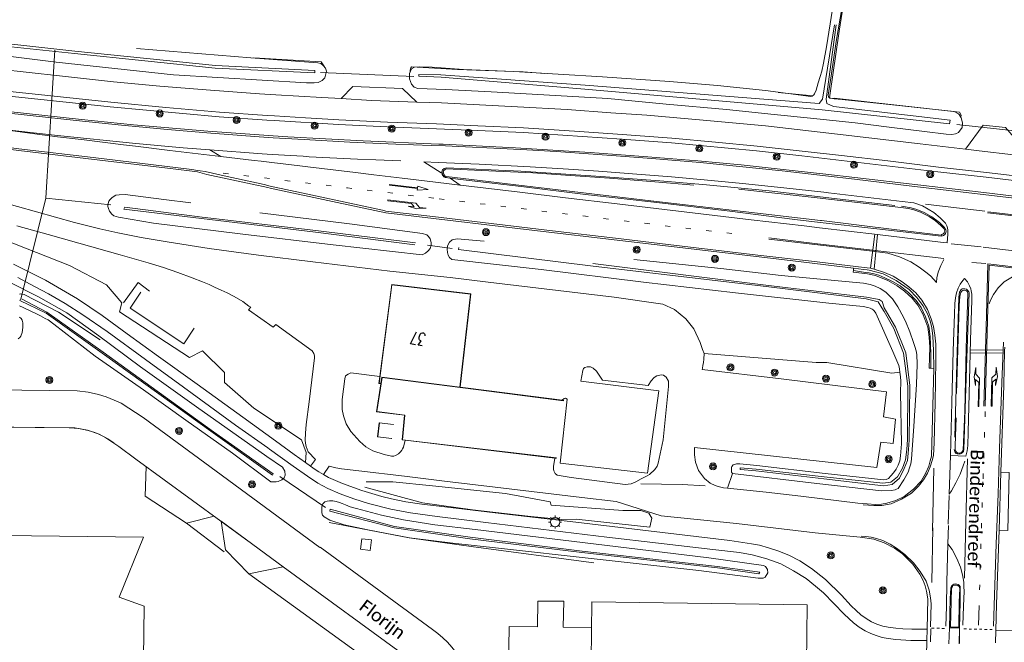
# Model space of a CAD drawing. Extents: x 177628 to 188968, y 384226 to 390673.
# Tile 56 of 256: x 181603 to 181793, y 386347 to 386467. Entities that reach past the tile are written whole.
import ezdxf

# ---------------------------------------------------------------- set-up
doc = ezdxf.new("R2010")
doc.units = 0
doc.linetypes.add('VW-1-3_STREEP', pattern=[4, 1, -3])
doc.linetypes.add('VW-5050_STREEP', pattern=[1, 0.5, -0.5])
for name, color, linetype, lineweight in [('1219', 253, 'Continuous', 13), ('1220', 253, 'Continuous', 13), ('1221', 253, 'Continuous', 13), ('2901', 253, 'Continuous', 13), ('4101', 253, 'Continuous', 13), ('4502', 253, 'Continuous', 13), ('B-AF-CULT-GD', 253, 'HEKWERK', 13), ('B-AF-RAST-GD', 253, 'HEKWERK', 13), ('B-BP-BOOM-GD', 253, 'Continuous', 13), ('B-GB-BOUW-GD', 14, 'Continuous', 13), ('B-MK-BLOKLG-GD', 253, 'VW-1-3_STREEP', 13), ('B-MK-DRIEH-GD', 253, 'VW-HAAIETAND50-L-B', 13), ('B-MK-KANAL-GD', 253, 'VW-5050_STREEP', 13), ('B-MK-PIJL-GD', 253, 'Continuous', 13), ('B-MK-STRP-GD', 253, 'Continuous', 13), ('B-MK-STSTRP-GD', 253, 'Continuous', 13), ('B-MK-VLAK-GD', 253, 'Continuous', 13), ('B-OG-GROND-GD', 253, 'Continuous', 13), ('B-TR-SLOO-GD', 253, 'Continuous', 13), ('B-TR-TALB-GD', 253, 'Continuous', 13), ('B-VH-BNDH-GD', 253, 'Continuous', 13), ('B-VH-FPAD-GD', 8, 'Continuous', 13), ('B-VH-GOOT-GD', 253, 'Continuous', 13), ('B-VH-HFDR-GD', 8, 'Continuous', 13), ('B-VH-OVRG-GD', 8, 'Continuous', 13), ('B-VH-PARW-GD', 8, 'Continuous', 13), ('B-VH-WEGN-GD', 8, 'Continuous', 13), ('B-WT-HDUIK-GD', 253, 'Continuous', 13), ('B01_T', 14, 'Continuous', 9), ('B02_T', 14, 'Continuous', 9), ('T04_F', 253, 'HAAG', 9), ('T09_F', 253, 'Continuous', 9), ('T09_T', 253, 'Continuous', 9), ('T22_F', 253, 'Continuous', 9), ('V00_F', 8, 'Continuous', 9), ('V00_T', 8, 'Continuous', 9), ('Z06', 7, 'Continuous', 9)]:
    doc.layers.add(name, color=color, linetype=linetype, lineweight=lineweight)
doc.styles.add('Legend', font='calibri.ttf')
doc.styles.add('ROMANS', font='ROMANS.shx', dxfattribs={"oblique": 45})
doc.linetypes.add('HAAG', pattern='A,4,-1,[5,TOPOCAD.SHX,S=0.35,R=0,X=-0.35,Y=-0.35],-1', length=6)
doc.linetypes.add('HEKWERK', pattern='A,7,-1.5,[1,ProvNB.shx,S=0.75,R=0,X=0,Y=0],-1.5', length=10)
doc.linetypes.add('VW-HAAIETAND50-L-B', pattern='A,0,-0.5,[138,NLCS.SHX,S=1,R=0,X=-0.625,Y=0],-0.5', length=1)

# ---------------------------------------------------------------- blocks, each defined once
blk = doc.blocks.new('2901_2901', base_point=(177628.113717, 385871.174588))
at = {"layer": '2901'}
for radius in [0.675, 0.45, 0.225]:
    blk.add_circle((177628.113717, 385871.174588), radius, dxfattribs=at)
blk = doc.blocks.new('4101_4101', base_point=(177627.545238, 385871.174588))
at = {"layer": '4101'}
for points in [[(177626.636147, 385871.174588, 0), (177626.295238, 385871.174588, 0)], [(177626.902414, 385871.817412, 0), (177626.661354, 385872.058471, 0)], [(177627.545238, 385872.083678, 0), (177627.545238, 385872.424588, 0)], [(177628.188062, 385871.817412, 0), (177628.429121, 385872.058471, 0)], [(177628.454329, 385871.174588, 0), (177628.795238, 385871.174588, 0)], [(177626.902414, 385870.531763, 0), (177626.661354, 385870.290704, 0)], [(177627.545238, 385870.265497, 0), (177627.545238, 385869.924588, 0)], [(177628.188062, 385870.531763, 0), (177628.429121, 385870.290704, 0)]]:
    blk.add_polyline3d(points, dxfattribs=at)
blk.add_circle((177627.545238, 385871.174588), 0.909091, dxfattribs=at)
blk = doc.blocks.new('1220_1220', base_point=(177627.545238, 385871.174588))
at = {"layer": '1220'}
blk.add_polyline3d([(177627.545238, 385871.174588, 0), (177627.545238, 385871.249588, 0), (177632.995238, 385871.249588, 0), (177633.745238, 385870.499588, 0), (177635.045238, 385870.499588, 0), (177633.245238, 385870.199588, 0), (177631.545238, 385870.499588, 0), (177632.745238, 385870.499588, 0), (177632.145238, 385871.099588, 0), (177627.545238, 385871.099588, 0)], close=True, dxfattribs=at)
blk = doc.blocks.new('1219_1219', base_point=(177627.545238, 385871.174588))
at = {"layer": '1219'}
blk.add_polyline3d([(177627.545238, 385871.174588, 0), (177627.545238, 385871.249588, 0), (177632.995238, 385871.249588, 0), (177632.995238, 385871.549588, 0), (177635.045238, 385871.174588, 0), (177632.995238, 385870.799588, 0), (177632.995238, 385871.099588, 0), (177627.545238, 385871.099588, 0)], close=True, dxfattribs=at)
blk = doc.blocks.new('1221_1221', base_point=(177627.545238, 385871.174588))
at = {"layer": '1221'}
blk.add_polyline3d([(177627.545238, 385871.174588, 0), (177627.545238, 385871.099588, 0), (177632.995238, 385871.099588, 0), (177633.745238, 385871.849588, 0), (177635.045238, 385871.849588, 0), (177633.245238, 385872.149588, 0), (177631.545238, 385871.849588, 0), (177632.745238, 385871.849588, 0), (177632.145238, 385871.249588, 0), (177627.545238, 385871.249588, 0)], close=True, dxfattribs=at)

msp = doc.modelspace()

# ---------------------------------------------------------------- linework, layer by layer
at = {"layer": 'B-AF-CULT-GD', "flags": 128}
for points in [[(181657.758, 386381.812), (181657.848, 386383.788), (181656.965, 386386.215), (181647.752, 386392.345), (181642.096, 386397.31), (181642.077, 386399.213), (181637.831, 386403.43), (181635.29, 386402.133), (181621.782, 386410.988), (181622.265, 386412.693), (181619.251, 386416.17), (181612.101, 386419.939), (181599.367, 386424.941), (181595.221, 386427.01), (181592.413, 386427.088), (181592.136, 386425.043), (181595.905, 386422.696)], [(181772.615, 386399.265), (181771.024, 386399.13), (181758.493, 386401.161), (181756.415, 386401.195), (181734.765, 386402.935)], [(181739.293, 386376.854), (181740.255, 386379.712)], [(181669.181, 386377.087), (181680.37, 386374.034), (181690.021, 386372.711), (181701.309, 386371.382), (181707.951, 386370.773), (181710.02, 386370.858), (181724.292, 386369.311), (181724.689, 386371.059), (181724.077, 386372.052), (181722.552, 386372.559), (181719.045, 386372.566), (181705.25, 386373.61), (181705.05, 386374.232), (181696.365, 386375.854), (181682.277, 386377.29), (181674.605, 386378.107), (181669.487, 386378.079)]]:
    msp.add_lwpolyline(points, dxfattribs=at)
at = {"layer": 'B-AF-RAST-GD', "flags": 128}
for points in [[(181810.502, 386434.464), (181805.982, 386435.002), (181789.283, 386436.999), (181779.968, 386438.038), (181753.639, 386441.147), (181744.918, 386442.11), (181728.464, 386443.633), (181718.877, 386444.338), (181699.844, 386445.637), (181690.985, 386446.023), (181673.535, 386446.747), (181664.132, 386447.196), (181651.703, 386447.932), (181650.277, 386448.016), (181641.051, 386448.674), (181620.005, 386450.583), (181601.121, 386452.576), (181579.772, 386455.103), (181563.113, 386457.083), (181516.063, 386462.615), (181500.282, 386464.512), (181469.989, 386468.054)], [(181627.58, 386414.95), (181625.377, 386416.623), (181622.541, 386412.691)], [(181625.94, 386414.754), (181623.858, 386411.693), (181634.245, 386404.801), (181636.205, 386407.771)]]:
    msp.add_lwpolyline(points, dxfattribs=at)
at = {"layer": 'B-GB-BOUW-GD', "flags": 128}
for points in [[(181672.284, 386397.027), (181671.897, 386397.073), (181672.08, 386398.478), (181674.397, 386416.252), (181689.67, 386414.411)], [(181672.292, 386397.077), (181671.953, 386397.117), (181674.44, 386416.196), (181689.614, 386414.367)], [(181689.614, 386414.367), (181687.583, 386396.389)], [(181689.67, 386414.411), (181687.633, 386396.383)], [(181707.655, 386393.809), (181707.34, 386393.85), (181693.207, 386395.666), (181687.633, 386396.383), (181687.583, 386396.389), (181672.489, 386398.33), (181672.292, 386397.077), (181672.284, 386397.027), (181671.438, 386391.658), (181676.89, 386390.955), (181676.416, 386386.189), (181677.026, 386386.117), (181705.945, 386382.691), (181706.264, 386382.654)], [(181707.599, 386393.766), (181693.2, 386395.617), (181672.531, 386398.274), (181671.496, 386391.7), (181676.944, 386390.999), (181676.471, 386386.233), (181706.22, 386382.709)], [(181674.412, 386386.447), (181671.671, 386386.771), (181671.995, 386389.512), (181674.736, 386389.187)], [(181674.385, 386386.48), (181671.704, 386386.797), (181672.022, 386389.479), (181674.703, 386389.161)], [(181754.275, 386320.287), (181754.682, 386354.333), (181713.062, 386354.913), (181712.668, 386320.879)]]:
    msp.add_lwpolyline(points, dxfattribs=at)
at = {"layer": 'B-MK-BLOKLG-GD', "flags": 128}
for points in [[(181641.853, 386437.782), (181651.018, 386436.692), (181665.88, 386434.924), (181683.55, 386432.816)], [(181683.55, 386432.816), (181706.874, 386430.025), (181726.655, 386427.667), (181742.857, 386425.787)], [(181789.108, 386391.672), (181788.693, 386378.592)], [(181788.637, 386378.107), (181788.345, 386368.119), (181788.031, 386358.2)], [(181788.031, 386358.2), (181787.904, 386354.185)]]:
    msp.add_lwpolyline(points, dxfattribs=at)
at = {"layer": 'B-MK-DRIEH-GD', "flags": 128}
for points in [[(181777.572, 386431.781), (181789.056, 386430.418)], [(181788.306, 386423.531), (181782.519, 386424.135)], [(181786.51, 386420.518), (181789.211, 386420.315)], [(181734.984, 386377.349), (181730.545, 386377.552), (181722.521, 386377.705)], [(181781.939, 386369.939), (181782.116, 386375.425)], [(181778.998, 386369.19), (181778.758, 386358.622)], [(181778.622, 386349.674), (181778.532, 386347.177)], [(181784.147, 386348.315), (181784.133, 386346.925)]]:
    msp.add_lwpolyline(points, dxfattribs=at)
at = {"layer": 'B-MK-KANAL-GD', "flags": 128}
for points in [[(181781.245, 386349.756), (181778.744, 386349.825)], [(181790.477, 386349.541), (181784.983, 386349.657)]]:
    msp.add_lwpolyline(points, dxfattribs=at)
at = {"layer": 'B-MK-STRP-GD', "flags": 128}
for points in [[(181534.04, 386450.699), (181548.772, 386448.95), (181558.113, 386447.829), (181561.889, 386447.376), (181576.693, 386445.6), (181590.34, 386443.953), (181597.826, 386443.047), (181602.359, 386442.499), (181616.705, 386440.77), (181633.114, 386438.769), (181635.791, 386438.451), (181636.856, 386438.309), (181637.368, 386438.243), (181638.371, 386438.061), (181642.018, 386437.252), (181649.738, 386435.544), (181650.932, 386435.282), (181657.85, 386433.769), (181667.181, 386431.751), (181672.628, 386430.586), (181673.284, 386430.448), (181673.766, 386430.381), (181682.34, 386429.357)], [(181682.012, 386443.132), (181675.21, 386443.39), (181666.278, 386443.784), (181657.476, 386444.248), (181651.501, 386444.613), (181648.791, 386444.778), (181639.442, 386445.475), (181631.077, 386446.194), (181622.212, 386447.028), (181613.389, 386447.928), (181605.088, 386448.83), (181598.603, 386449.566)], [(181806.716, 386431.503), (181786.545, 386433.875), (181774.946, 386435.269), (181763.859, 386436.576), (181758.26, 386437.234), (181749.841, 386438.223), (181733.993, 386439.828), (181725.421, 386440.545), (181719.525, 386440.96), (181713.358, 386441.423), (181706.205, 386441.94), (181700.547, 386442.263), (181694.13, 386442.615), (181688.676, 386442.853), (181684.801, 386443.019), (181682.012, 386443.132)], [(181680.601, 386439.95), (181683.35, 386439.835), (181691.314, 386439.502), (181701.19, 386438.981), (181708.543, 386438.54), (181714.342, 386438.145), (181721.777, 386437.591), (181728.452, 386437.047), (181734.805, 386436.478), (181742.206, 386435.783), (181750.208, 386434.924), (181757.884, 386434.066), (181758.823, 386433.961), (181767.572, 386432.936), (181773.022, 386432.287), (181775.3, 386432.015), (181776.979, 386431.445), (181779.141, 386430.138), (181780.391, 386429.148), (181781.435, 386428.107), (181781.717, 386427.612), (181781.831, 386427.214), (181781.898, 386426.774), (181781.892, 386425.981), (181781.724, 386424.31), (181780.471, 386424.456), (181768.297, 386425.88), (181757.098, 386427.207), (181754.105, 386427.562), (181743.864, 386428.749), (181731.45, 386430.225), (181717.967, 386431.833), (181708.007, 386433.011), (181699.145, 386434.096), (181687.701, 386435.42)], [(181765.523, 386373.676), (181767.548, 386373.487), (181769.128, 386373.528), (181770.901, 386373.87), (181772.942, 386374.734), (181774.834, 386375.913), (181776.213, 386377.254), (181777.164, 386378.454), (181777.957, 386379.763), (181778.495, 386380.99), (181778.883, 386382.198), (181779.08, 386383.204), (181779.221, 386385.642), (181779.403, 386393.487), (181779.554, 386401.469), (181779.539, 386404.683), (181779.372, 386406.434), (181779.104, 386408.095), (181778.669, 386409.612), (181777.936, 386411.388), (181776.822, 386413.195), (181775.665, 386414.606), (181774.353, 386415.791), (181773.081, 386416.774), (181771.287, 386417.827), (181769.617, 386418.552), (181767.635, 386419.204), (181766.962, 386419.369), (181766.32, 386419.451), (181765.689, 386419.532), (181755.522, 386420.737), (181745.154, 386421.919), (181727.843, 386423.994), (181717.62, 386425.2), (181705.504, 386426.618), (181692.004, 386428.218), (181682.34, 386429.357)], [(181811.551, 386427.545), (181802.966, 386428.542), (181789.517, 386430.102)], [(181811.544, 386427.737), (181802.99, 386428.745), (181789.614, 386430.322)], [(181770.284, 386422.314), (181766.712, 386422.729), (181747.267, 386424.992)], [(181747.275, 386425.236), (181756.706, 386424.129), (181766.74, 386422.951), (181781.127, 386421.263)], [(181788.691, 386423.488), (181802.218, 386421.878)], [(181788.853, 386392.709), (181789.284, 386407.944), (181789.634, 386420.233), (181797.898, 386419.282)], [(181782.37, 386383.166), (181782.656, 386393.517), (181782.915, 386403.41), (181783.155, 386410.514), (181783.241, 386412.549), (181783.355, 386413.644), (181783.523, 386414.624), (181783.846, 386415.52), (181784.292, 386416.325), (181784.78, 386417.004), (181785.127, 386417.414), (181785.66, 386416.734), (181786.06, 386416.003), (181786.307, 386415.376), (181786.412, 386415.028), (181786.488, 386414.381), (181786.497, 386413.173), (181786.286, 386405.537), (181785.995, 386395.081), (181785.811, 386387.677), (181785.745, 386385.118), (181785.673, 386384.62), (181785.592, 386384.1), (181785.367, 386383.055)], [(181789.64, 386411.659), (181789.089, 386392.691)], [(181792.622, 386405.091), (181792.324, 386397.322), (181791.892, 386384.525), (181791.601, 386375.764), (181791.25, 386366.128), (181790.704, 386350.217)], [(181785.078, 386359.45), (181785.356, 386370.411), (181785.665, 386382.509)], [(181779.16, 386380.713), (181778.941, 386368.639)], [(181782.014, 386369.643), (181781.89, 386366.114)], [(181778.537, 386355.669), (181778.268, 386357.167), (181777.678, 386358.908), (181776.556, 386360.728), (181775.241, 386362.445), (181773.598, 386364.028), (181771.988, 386365.285), (181770.763, 386366.054), (181769.295, 386366.733), (181768.114, 386367.115), (181767.045, 386367.389), (181766.054, 386367.522), (181765.153, 386367.621)], [(181781.7, 386358.708), (181781.604, 386354.007)], [(181784.915, 386354.037), (181785.004, 386356.945), (181784.977, 386357.82), (181784.945, 386358.668)], [(181778.537, 386355.669), (181778.635, 386354.515), (181778.549, 386350.054)], [(181781.604, 386354.007), (181781.495, 386350.207)], [(181784.794, 386350.391), (181784.915, 386354.037)], [(181787.904, 386354.185), (181787.789, 386350.408)]]:
    msp.add_lwpolyline(points, dxfattribs=at)
at = {"layer": 'B-MK-STSTRP-GD', "flags": 128}
for points in [[(181766.962, 386419.369), (181767.74, 386425.945)], [(181768.297, 386425.88), (181767.635, 386419.204)], [(181792.54, 386402.968), (181786.216, 386403.008)], [(181786.234, 386403.637), (181792.562, 386403.537)]]:
    msp.add_lwpolyline(points, dxfattribs=at)
at = {"layer": 'B-MK-VLAK-GD', "flags": 128}
for points in [[(181641.409, 386441.003), (181631.496, 386442.168), (181624.908, 386442.972), (181622.589, 386443.255), (181614.995, 386444.183), (181609.807, 386444.816), (181607.846, 386445.055), (181598.22, 386446.359), (181609.838, 386445.074), (181624.974, 386443.509), (181634.088, 386442.696), (181639.273, 386442.258)], [(181680.601, 386439.95), (181683.987, 386437.852), (181684.134, 386437.76), (181684.162, 386437.516), (181684.309, 386437.305), (181684.477, 386437.07), (181684.715, 386436.951), (181684.963, 386436.898), (181685.673, 386436.8), (181687.657, 386435.443), (181682.896, 386436.008), (181676.439, 386436.773), (181670.977, 386437.447), (181667.404, 386437.887), (181658.199, 386438.972), (181656.631, 386439.157), (181651.208, 386439.812), (181649.163, 386440.06), (181647.794, 386440.225), (181641.409, 386441.003), (181639.273, 386442.258), (181649.338, 386441.507), (181651.304, 386441.387), (181657.293, 386441.023), (181658.432, 386440.953), (181667.759, 386440.472), (181671.333, 386440.333), (181676.157, 386440.146)], [(181770.284, 386422.314), (181772.513, 386421.57), (181774.7, 386420.638), (181776.337, 386419.584), (181777.88, 386418.458), (181778.571, 386417.828), (181779.716, 386416.615), (181779.765, 386417.532), (181780.041, 386418.654), (181780.516, 386419.89), (181781.091, 386421.079)], [(181789.64, 386411.659), (181789.885, 386420.003), (181798.114, 386418.984), (181796.445, 386418.593), (181794.363, 386417.724), (181792.773, 386416.76), (181791.576, 386415.612), (181790.724, 386414.34), (181790.138, 386413.246), (181789.861, 386412.513)], [(181785.367, 386383.055), (181782.37, 386383.166), (181782.144, 386375.729), (181782.578, 386376.366), (181783.437, 386377.889), (181784.286, 386379.595), (181784.857, 386381.21), (181785.136, 386382.119)], [(181781.7, 386358.708), (181781.89, 386366.114), (181782.71, 386365.042), (181783.643, 386363.279), (181784.314, 386361.581), (181784.686, 386360.099), (181784.945, 386358.668)]]:
    msp.add_lwpolyline(points, dxfattribs=at)
at = {"layer": 'B-TR-SLOO-GD', "flags": 128}
for points in [[(181765.148, 386502.914), (181762.04, 386484.036), (181760.059, 386472.385), (181758.412, 386462.208), (181757.868, 386459.057), (181757.517, 386457.461), (181757.225, 386456.482), (181756.828, 386455.204), (181756.423, 386453.814), (181756.115, 386453.112), (181755.963, 386452.89), (181755.657, 386452.639), (181755.394, 386452.569), (181746.66, 386453.754), (181737.391, 386454.732), (181728.064, 386455.486), (181715.113, 386456.383), (181697.986, 386457.414), (181688.29, 386457.832)], [(181688.29, 386457.832), (181682.215, 386458.259), (181679.71, 386458.299), (181678.806, 386458.239), (181678.231, 386457.933), (181677.845, 386457.027), (181677.816, 386456.01), (181678.218, 386454.951), (181678.751, 386454.413), (181679.429, 386454.126), (181684.767, 386453.973), (181693.622, 386453.501), (181703.787, 386452.893), (181716.199, 386452.174), (181727.435, 386451.13), (181739.106, 386450.088), (181748.311, 386449.114), (181755.336, 386448.426), (181763.983, 386447.498), (181770.509, 386446.683), (181777.343, 386445.807), (181781.529, 386445.278), (181782.683, 386445.245), (181783.345, 386445.37), (181783.918, 386445.656), (181784.617, 386446.579), (181784.693, 386447.505), (181784.463, 386448.494), (181784.098, 386449.1), (181783.958, 386449.208), (181783.132, 386449.671), (181771.179, 386450.979), (181761.458, 386451.979), (181759.936, 386452.134), (181759.236, 386452.295), (181759.079, 386452.34), (181758.962, 386452.391), (181758.809, 386452.554), (181758.774, 386452.84), (181759.354, 386456.611), (181760.294, 386463.241), (181761.814, 386472.327)], [(181553.314, 386467.446), (181553.796, 386466.603), (181555.004, 386466.062), (181555.619, 386465.865), (181579.503, 386462.957), (181609.562, 386459.219), (181632.26, 386456.745), (181657.965, 386455.24), (181659.393, 386455.204), (181660.173, 386455.323), (181660.986, 386455.65), (181661.46, 386456.226), (181661.813, 386457.495), (181661.601, 386458.089), (181661.183, 386458.611), (181660.705, 386458.937), (181660.139, 386459.093), (181647.173, 386460.093), (181625.064, 386461.84)], [(181555.125, 386467.88), (181555.288, 386468.499), (181561.997, 386467.755), (181591.082, 386463.783), (181613.142, 386461.332), (181640.341, 386458.564), (181659.555, 386457.635), (181659.575, 386457.181)], [(181555.125, 386467.88), (181561.809, 386467.268), (181590.983, 386463.21), (181613.082, 386460.877), (181640.282, 386458.05), (181659.575, 386457.181)], [(181679.642, 386456.516), (181679.662, 386456.832), (181683.9, 386456.754), (181711.776, 386454.748), (181757.025, 386451.236), (181757.665, 386452.075), (181759.987, 386466.464)], [(181760.283, 386466.465), (181758.343, 386452.046), (181758.509, 386451.246), (181759.81, 386450.645), (181782.36, 386448.043)], [(181679.642, 386456.516), (181683.974, 386456.319), (181711.709, 386454.014), (181757.609, 386450.011), (181782.193, 386447.309), (181782.36, 386448.043)], [(181648.935, 386430.091), (181666.258, 386427.991), (181680.324, 386426.095), (181681.172, 386425.861), (181681.485, 386425.554), (181681.817, 386425.054), (181682.001, 386424.389), (181682.045, 386423.823), (181681.839, 386423.221), (181681.467, 386422.734), (181680.925, 386422.303), (181680.269, 386422.006), (181663.106, 386423.9), (181645.598, 386425.992), (181628.353, 386428.075), (181621.601, 386429.248), (181620.67, 386429.518), (181620.335, 386429.829), (181619.864, 386430.447), (181619.661, 386430.919), (181619.562, 386431.338), (181619.558, 386431.658), (181619.751, 386432.334), (181619.978, 386432.699), (181620.328, 386433.029), (181620.743, 386433.344), (181621.087, 386433.49), (181621.716, 386433.601), (181622.879, 386433.658), (181630.378, 386432.7), (181635.578, 386432.035)], [(181678.989, 386424.283), (181659.718, 386426.712), (181637.756, 386429.249), (181622.807, 386431.185), (181622.655, 386430.787), (181637.632, 386428.98), (181659.695, 386426.342), (181678.863, 386423.905)], [(181692.275, 386424.62), (181687.065, 386425.086), (181686.1, 386424.882), (181685.564, 386424.42), (181685.203, 386423.71), (181685.14, 386423.066), (181685.19, 386422.444), (181685.339, 386421.936), (181685.545, 386421.484), (181686.02, 386421.106), (181703.275, 386419.144), (181723.056, 386416.663), (181740.866, 386414.637), (181758.878, 386412.622), (181765.504, 386411.999), (181766.43, 386411.807), (181766.888, 386411.664), (181767.261, 386411.472), (181767.427, 386411.324), (181767.626, 386411.147), (181767.946, 386410.707), (181771.275, 386403.268), (181772.381, 386400.571), (181772.542, 386399.911), (181772.615, 386399.265), (181772.713, 386398.419), (181772.769, 386397.534), (181772.701, 386395.382), (181772.955, 386385.453), (181772.754, 386383.125), (181772.576, 386382.141), (181772.253, 386381.338), (181771.87, 386380.555), (181771.374, 386379.854), (181770.886, 386379.262), (181770.384, 386378.755), (181769.982, 386378.561), (181769.513, 386378.479), (181758.191, 386379.672), (181744.938, 386381.238), (181741.651, 386381.552), (181741.037, 386381.543), (181740.402, 386381.37), (181740.158, 386381.058), (181740.081, 386380.838), (181740.04, 386380.403), (181740.101, 386379.949), (181740.255, 386379.712), (181756.55, 386377.766), (181769.089, 386376.358), (181770.964, 386376.409), (181771.72, 386376.516), (181771.99, 386376.646), (181772.257, 386376.828), (181773.355, 386378.453), (181774.197, 386379.994), (181774.494, 386380.79), (181774.721, 386381.576), (181774.869, 386382.507), (181775.328, 386388.829), (181775.82, 386396.923), (181775.937, 386400.812), (181775.88, 386402.69), (181775.777, 386403.443), (181775.522, 386404.258), (181775.231, 386405.053), (181774.558, 386407.066), (181773.728, 386409.135), (181773, 386410.513), (181772.553, 386411.36), (181772.244, 386411.946), (181771.208, 386413.458), (181769.925, 386414.789), (181768.773, 386415.461), (181767.86, 386415.934), (181766.892, 386416.261), (181765.579, 386416.488), (181764.189, 386416.659), (181749.639, 386417.998), (181737.986, 386419.306), (181721.216, 386421.081)], [(181687.359, 386423.372), (181687.305, 386423.001), (181713.329, 386419.766), (181746.771, 386415.851), (181766.064, 386413.464), (181768.402, 386412.906), (181769.134, 386411.718), (181769.546, 386411.016), (181771.469, 386407.742), (181773.329, 386402.98), (181774.152, 386396.615), (181774.081, 386386.262), (181773.937, 386384.316), (181773.684, 386382.327), (181773.116, 386380.748), (181772.137, 386379.043), (181770.874, 386378), (181769.295, 386377.843), (181757.99, 386379.043), (181744.822, 386380.527), (181741.727, 386380.779), (181741.727, 386380.495), (181744.79, 386380.211), (181757.895, 386378.695), (181769.421, 386377.337), (181771.095, 386377.558), (181772.516, 386378.79), (181773.463, 386380.685), (181774.063, 386382.232), (181774.284, 386384.316), (181774.427, 386386.17), (181774.525, 386396.7), (181773.739, 386403.007), (181771.744, 386408.004), (181770.045, 386410.943), (181769.583, 386411.743), (181769.182, 386412.938), (181768.611, 386413.356), (181766.185, 386413.803), (181746.731, 386416.124), (181713.292, 386420.274)], [(181602.456, 386414.353), (181602.644, 386414.434), (181603.397, 386414.278), (181609.979, 386410.88), (181618.054, 386405.516)], [(181651.481, 386379.621), (181639.991, 386387.77), (181618.661, 386403.159), (181607.734, 386410.874), (181602.696, 386413.524), (181602.511, 386413.128)], [(181625.825, 386400.302), (181636.693, 386392.622), (181650.262, 386382.979), (181653.286, 386380.909), (181653.749, 386380.18), (181653.799, 386379.399), (181653.591, 386378.885), (181653.139, 386378.483), (181652.485, 386378.156), (181652.048, 386378.063), (181651.035, 386378.123), (181643.628, 386383.633), (181634.63, 386390.018), (181626.419, 386395.901), (181617.109, 386402.361), (181609.102, 386408.605), (181607.983, 386409.397), (181607.441, 386409.669), (181606.515, 386410.154), (181605.995, 386410.439), (181603.172, 386411.79), (181602.444, 386412.138)], [(181651.481, 386379.621), (181651.367, 386379.403), (181639.911, 386387.548), (181618.461, 386402.979), (181607.608, 386410.671), (181602.511, 386413.128)], [(181690.527, 386368.868), (181682.735, 386369.785), (181676.678, 386370.775), (181672.457, 386371.656), (181667.61, 386372.917), (181666.354, 386373.281), (181665.456, 386373.638), (181664.808, 386373.934), (181664.285, 386374.12), (181663.663, 386374.312), (181662.999, 386374.44), (181662.368, 386374.443), (181661.935, 386374.36), (181661.491, 386374.207), (181661.079, 386373.812), (181660.901, 386373.267), (181660.882, 386372.715), (181660.901, 386372.077), (181661.055, 386371.672), (181661.361, 386371.33), (181662.462, 386370.697), (181665.236, 386369.812), (181669.805, 386368.843), (181677.854, 386367.281), (181686.213, 386366.223), (181695.048, 386365.263)], [(181745.566, 386360.626), (181745.382, 386360.284), (181737.371, 386361.483), (181711.157, 386364.461), (181689.531, 386367.077), (181674.867, 386369.195), (181662.433, 386372.399), (181662.532, 386372.834)], [(181745.566, 386360.626), (181737.348, 386361.715), (181711.183, 386364.673), (181689.585, 386367.386), (181674.97, 386369.439), (181662.532, 386372.834)], [(181695.048, 386365.263), (181713.506, 386363.233), (181733.729, 386360.935), (181745.217, 386359.457), (181746.183, 386359.467), (181746.6, 386359.664), (181747.089, 386360.481), (181747.034, 386361.159), (181746.614, 386361.702), (181746.257, 386361.93), (181735.66, 386363.394), (181717.659, 386365.567), (181690.527, 386368.868)]]:
    msp.add_lwpolyline(points, dxfattribs=at)
at = {"layer": 'B-TR-TALB-GD', "flags": 128}
for points in [[(181625.825, 386400.302), (181617.817, 386406.319), (181611.609, 386410.746), (181606.143, 386413.867), (181600.28, 386416.848)], [(181602.498, 386409.916), (181602.82, 386409.643), (181602.975, 386409.379), (181603.088, 386408.861), (181603.14, 386407.921), (181602.981, 386406.945), (181602.716, 386406.258), (181602.519, 386405.992), (181602.204, 386405.722)]]:
    msp.add_lwpolyline(points, dxfattribs=at)
at = {"layer": 'B-VH-BNDH-GD', "flags": 128}
for points in [[(181741.479, 386434.663), (181757.218, 386432.935), (181757.743, 386432.875), (181772.777, 386431.15), (181774.284, 386430.923), (181775.279, 386430.692), (181776.59, 386430.255), (181778.262, 386429.362), (181779.519, 386428.519), (181780.536, 386427.665), (181781.111, 386427.097), (181781.237, 386426.824), (181781.295, 386426.572), (181781.247, 386426.394), (181781.17, 386426.238), (181780.959, 386426.045), (181780.738, 386425.881), (181780.568, 386425.8), (181771.512, 386426.857), (181757.49, 386428.585), (181757.276, 386428.61), (181742.328, 386430.341), (181724.479, 386432.439), (181697.891, 386435.586), (181684.984, 386437.106), (181684.756, 386437.185), (181684.534, 386437.423), (181684.413, 386437.777), (181684.376, 386438.062), (181684.505, 386438.254), (181684.736, 386438.471), (181684.905, 386438.609), (181694.506, 386438.173), (181701.68, 386437.812), (181708.012, 386437.366), (181716.47, 386436.776), (181725.261, 386436.115), (181732.82, 386435.47)], [(181763.634, 386418.922), (181763.57, 386418.623), (181766.356, 386418.305), (181767.894, 386418.011), (181770.289, 386416.987), (181772.093, 386415.991), (181773.508, 386414.964), (181774.972, 386413.625), (181776.071, 386412.237), (181776.949, 386410.785), (181776.975, 386410.718), (181777.428, 386409.552), (181777.99, 386407.985), (181778.303, 386406.082), (181778.368, 386404.128), (181778.308, 386402.123), (181778.259, 386400.074), (181778.607, 386400.055)], [(181783.574, 386395.178), (181784.084, 386412.198), (181784.224, 386413.927), (181784.306, 386414.441), (181784.402, 386414.703), (181784.587, 386414.935), (181784.8, 386415.055), (181785.043, 386415.115), (181785.261, 386415.096), (181785.466, 386414.999), (181785.611, 386414.865), (181785.759, 386414.587), (181785.441, 386403.86), (181785.151, 386391.774), (181784.851, 386384.189), (181784.74, 386384.01), (181784.583, 386383.859), (181784.378, 386383.723), (181784.192, 386383.659), (181784, 386383.627), (181783.758, 386383.688), (181783.574, 386383.804), (181783.401, 386384.021), (181783.354, 386384.172), (181783.301, 386384.414), (181783.301, 386385.138), (181783.469, 386390.496)], [(181784.091, 386354.877), (181784.183, 386357.463), (181784.058, 386357.862), (181783.842, 386358.05), (181783.556, 386358.131), (181783.358, 386358.141), (181783.15, 386358.094), (181782.876, 386357.979), (181782.776, 386357.884), (181782.569, 386357.519), (181782.509, 386354.98)], [(181782.509, 386354.98), (181782.388, 386350.027), (181784.019, 386349.996), (181784.091, 386354.877)]]:
    msp.add_lwpolyline(points, dxfattribs=at)
at = {"layer": 'B-VH-FPAD-GD', "flags": 128}
for points in [[(181601.325, 386420.143), (181607.495, 386417.08), (181613.655, 386413.47), (181618.439, 386410.251), (181623.299, 386406.737), (181629.316, 386402.352), (181636.82, 386396.945), (181645.603, 386390.58), (181651.955, 386386.003), (181655.573, 386383.396), (181657.758, 386381.812), (181658.729, 386381.118), (181659.613, 386380.467), (181660.314, 386380.007), (181661.234, 386379.479), (181662.198, 386378.927), (181664.903, 386377.776), (181668.596, 386376.396), (181672.488, 386375.269), (181674.355, 386374.811), (181677.143, 386374.246), (181680.235, 386373.764), (181685.768, 386373.123), (181694.372, 386372.072)], [(181692.584, 386370.257), (181683.168, 386371.416), (181678.042, 386372.132), (181674.223, 386372.808), (181669.904, 386373.89), (181667.098, 386374.779), (181664.441, 386375.768), (181662.036, 386376.803), (181660.124, 386377.854), (181658.144, 386379.16), (181655.358, 386381.116), (181650.795, 386384.384), (181650.442, 386384.638), (181644.241, 386389.078), (181634.136, 386396.404), (181626.796, 386401.746), (181619.398, 386407.178), (181614.722, 386410.401), (181611.266, 386412.578), (181608.047, 386414.44), (181605.366, 386415.851), (181602.128, 386417.574)], [(181694.372, 386372.072), (181709.974, 386370.311), (181724.019, 386368.636), (181739.748, 386366.768), (181743.936, 386366.137), (181745.499, 386365.838), (181747.209, 386365.351), (181749.022, 386364.745), (181751.153, 386363.938), (181753.266, 386362.837), (181755.539, 386361.356), (181758.222, 386359.23), (181761.314, 386356.196)], [(181757.822, 386356.66), (181756.278, 386357.937), (181754.521, 386359.39), (181752.08, 386360.916), (181749.615, 386362.254), (181746.871, 386363.201), (181744.079, 386363.949), (181741.584, 386364.418), (181736.491, 386365.04), (181725.936, 386366.263), (181715.95, 386367.411), (181692.584, 386370.257)], [(181757.822, 386356.66), (181759.818, 386354.565), (181761.867, 386352.519), (181763.634, 386350.859), (181764.736, 386349.973), (181765.902, 386349.294), (181766.975, 386348.749), (181768.058, 386348.367), (181769.171, 386348.013), (181770.374, 386347.796), (181771.831, 386347.644), (181774.72, 386347.443), (181777.829, 386347.4)], [(181777.88, 386349.629), (181774.903, 386349.618), (181773.165, 386349.682), (181771.816, 386349.771), (181770.374, 386349.968), (181769.311, 386350.199), (181768.148, 386350.594), (181767.1, 386351.04), (181766.077, 386351.671), (181765.042, 386352.365), (181764.188, 386353.221), (181763.183, 386354.094), (181761.314, 386356.196)], [(181800.722, 386351.008), (181800.169, 386350.346), (181799.653, 386349.898), (181799.087, 386349.58), (181798.329, 386349.397), (181796.983, 386349.284), (181791.132, 386349.334)], [(181782.184, 386349.89), (181784.131, 386349.835)]]:
    msp.add_lwpolyline(points, dxfattribs=at)
at = {"layer": 'B-VH-GOOT-GD', "flags": 128}
for points in [[(181765.606, 386419.157), (181763.643, 386419.41)], [(181765.606, 386419.157), (181766.26, 386419.072), (181766.648, 386419.022), (181769.362, 386418.29), (181771.881, 386417.016), (181774.406, 386415.249), (181775.9, 386413.703), (181777.054, 386412.205), (181777.957, 386410.548), (181778.449, 386409.248), (181778.758, 386407.853), (181778.996, 386406.277), (181779.118, 386403.495), (181779.154, 386400.025)]]:
    msp.add_lwpolyline(points, dxfattribs=at)
at = {"layer": 'B-VH-HFDR-GD', "flags": 128}
for points in [[(181683.491, 386443.388), (181668.859, 386443.985), (181654.334, 386444.772), (181651.523, 386444.971), (181638.838, 386445.87), (181624.523, 386447.128), (181614.456, 386448.155), (181599.705, 386449.734), (181598.638, 386449.86), (181580.782, 386451.961), (181564.065, 386453.938), (181558.913, 386454.548), (181550.032, 386455.6), (181534.138, 386457.491), (181516.733, 386459.552), (181499.745, 386461.599), (181480.311, 386463.885), (181462.194, 386466.065), (181459.612, 386466.361), (181444.928, 386468.046), (181431.21, 386469.714), (181418.273, 386471.212), (181415.477, 386471.559)], [(181545.726, 386447.476), (181546.027, 386448.893), (181558.074, 386447.503), (181561.12, 386447.151), (181576.709, 386445.28), (181591.551, 386443.449), (181597.786, 386442.711), (181602.361, 386442.17), (181617.966, 386440.277), (181631.07, 386438.713), (181635.311, 386438.207)], [(181683.491, 386443.388), (181684.365, 386443.347), (181698.325, 386442.695), (181712.731, 386441.762), (181723.92, 386440.956), (181733.563, 386440.174), (181741.94, 386439.374), (181751.772, 386438.293), (181758.297, 386437.548), (181763.88, 386436.91), (181776.09, 386435.51), (181788.842, 386434.015), (181803.804, 386432.203)], [(181678.655, 386429.435), (181673.24, 386430.085), (181663.85, 386432.1), (181650.909, 386434.891), (181650.457, 386434.988), (181638.657, 386437.54), (181636.891, 386437.999), (181635.311, 386438.207)], [(181772.953, 386431.375), (181774.789, 386431.087), (181775.907, 386430.732), (181777.275, 386430.162), (181778.817, 386429.304), (181780.243, 386428.235), (181781.159, 386427.332), (181781.478, 386426.82), (181781.546, 386426.576), (181781.521, 386426.326), (181781.44, 386426.104), (181781.276, 386425.893), (181781.018, 386425.713), (181780.874, 386425.649), (181780.604, 386425.587), (181767.587, 386427.043), (181757.229, 386428.242), (181752.338, 386428.809), (181739.747, 386430.392), (181725.665, 386432.094), (181711.863, 386433.655), (181699.392, 386435.201), (181687.685, 386436.548), (181685.231, 386436.886), (181684.79, 386436.971), (181684.536, 386437.087), (181684.341, 386437.303), (181684.188, 386437.63), (181684.151, 386437.838), (181684.117, 386438.034), (181684.153, 386438.268), (181684.242, 386438.416), (181684.514, 386438.649), (181685.02, 386438.802), (181699.375, 386438.174), (181714.819, 386437.146), (181726.223, 386436.272), (181735.237, 386435.505), (181747.323, 386434.337), (181757.771, 386433.112), (181760.485, 386432.794), (181768.284, 386431.911), (181771.639, 386431.518)], [(181763.643, 386419.41), (181750.32, 386421.029), (181733.964, 386422.931), (181720.174, 386424.54), (181700.384, 386426.872), (181678.655, 386429.435)]]:
    msp.add_lwpolyline(points, dxfattribs=at)
at = {"layer": 'B-VH-OVRG-GD', "flags": 128}
for points in [[(181664.654, 386452.18), (181666.87, 386454.538), (181676.455, 386454.121), (181679.263, 386451.515)], [(181545.726, 386447.476), (181549.639, 386446.316), (181556.013, 386444.537), (181560.882, 386443.134), (181564.776, 386442), (181570.58, 386440.374), (181577.578, 386438.418), (181581.447, 386437.315), (181585.316, 386436.212), (181592.131, 386434.261), (181598.315, 386432.362), (181605.735, 386430.278), (181613.074, 386428.256), (181613.626, 386428.116), (181618.001, 386427.014), (181621.459, 386426.207), (181625.994, 386425.298), (181631.384, 386424.421), (181639.102, 386423.199), (181648.655, 386421.917), (181659.132, 386420.596), (181674.067, 386418.837), (181685.699, 386417.573), (181693.056, 386416.709)], [(181785.307, 386442.396), (181788.733, 386447.044), (181793.014, 386446.627), (181797.917, 386440.924)], [(181601.982, 386427.559), (181608.022, 386425.897), (181613.933, 386424.263), (181621.897, 386421.961), (181627.306, 386420.403), (181630.316, 386419.504), (181633.068, 386418.549), (181635.855, 386417.56), (181637.858, 386416.744), (181639.092, 386416.212), (181640.152, 386415.759), (181641.471, 386415.168), (181642.62, 386414.659), (181643.971, 386413.94), (181645.625, 386412.927), (181646.793, 386412.077), (181647.163, 386411.889), (181646.729, 386411.332), (181651.521, 386407.971), (181652.029, 386408.521), (181659.042, 386403.415), (181659.345, 386402.932), (181659.416, 386402.681), (181659.462, 386402.377), (181659.474, 386402.09), (181658.423, 386393.576), (181657.896, 386389.202), (181657.742, 386387.473), (181657.698, 386386.163), (181657.751, 386385.563), (181657.891, 386384.955), (181658.041, 386384.405), (181658.248, 386383.914), (181659.675, 386382.38), (181658.729, 386381.118)], [(181693.056, 386416.709), (181717.368, 386413.81), (181726.791, 386412.446), (181729.081, 386411.405), (181731.245, 386409.582), (181732.821, 386407.656), (181734.046, 386405.031), (181734.471, 386403.645), (181734.765, 386402.935), (181734.721, 386401.797), (181734.661, 386401.195), (181734.543, 386400.607), (181734.452, 386400.087), (181734.414, 386399.794), (181749.671, 386397.977), (181770.044, 386395.472), (181769.473, 386390.655), (181771.762, 386390.233), (181771.323, 386385.535), (181768.918, 386385.744), (181768.164, 386380.888), (181732.943, 386384.744), (181732.903, 386383.322), (181733.083, 386381.883), (181733.665, 386380.288), (181734.839, 386378.706), (181735.944, 386377.83), (181736.892, 386377.395), (181737.507, 386377.203), (181738.536, 386376.949), (181739.293, 386376.854), (181746.781, 386376.103), (181753.495, 386375.325), (181764.473, 386373.969), (181766.303, 386373.821), (181767.868, 386373.718), (181769.084, 386373.767), (181770.109, 386373.945), (181771.802, 386374.457), (181773.452, 386375.287), (181775.249, 386376.686), (181776.715, 386378.243), (181777.605, 386379.805), (181778.175, 386381.104), (181778.475, 386382.157), (181778.714, 386383.073)], [(181705.945, 386382.691), (181705.646, 386381.079), (181705.696, 386380.535), (181705.759, 386380.198), (181706.019, 386379.706), (181706.364, 386379.414), (181709.081, 386378.938), (181719.51, 386377.58), (181720.671, 386377.717), (181721.563, 386378.077), (181722.636, 386378.65), (181723.748, 386379.243), (181724.215, 386379.512), (181725.227, 386380.476), (181725.681, 386381.135), (181725.924, 386381.676), (181726.846, 386386.236), (181727.919, 386396.502), (181727.908, 386397.548), (181727.464, 386398.345), (181726.957, 386398.691), (181726.515, 386398.791), (181725.66, 386398.598), (181725.11, 386398.238), (181724.572, 386397.62), (181723.988, 386396.746), (181715.165, 386397.776), (181713.998, 386399.52), (181713.324, 386400.093), (181712.833, 386400.356), (181712.156, 386400.343), (181711.738, 386400.191), (181711.474, 386399.975), (181711.312, 386399.643), (181710.949, 386397.584), (181726.051, 386395.714), (181723.818, 386379.76), (181706.977, 386381.732), (181708.309, 386394.089), (181708.01, 386394.247), (181707.745, 386394.225), (181707.34, 386393.85)], [(181672.08, 386398.478), (181666.505, 386399.14), (181665.961, 386398.936), (181665.487, 386398.612), (181665.345, 386398.011), (181664.801, 386394.024), (181664.856, 386392.057), (181665.058, 386390.829), (181665.595, 386389.323), (181666.474, 386387.837), (181668.214, 386385.89), (181669.429, 386384.854), (181670.778, 386384.102), (181672.935, 386383.359), (181674.373, 386383.076), (181674.836, 386383.069), (181675.131, 386383.157), (181675.745, 386383.503), (181676.099, 386383.881), (181676.358, 386384.208), (181676.513, 386384.48), (181676.669, 386384.806), (181677.026, 386386.117)], [(181527.624, 386380.377), (181527.831, 386396.811), (181560.092, 386396.355), (181592.137, 386395.971), (181613.641, 386395.665), (181615.761, 386395.401), (181617.759, 386394.956), (181619.231, 386394.502), (181620.783, 386393.867), (181622.088, 386393.309), (181626.349, 386390.503), (181640.449, 386380.165), (181660.523, 386365.412)], [(181535.257, 386378.423), (181537.089, 386382.339), (181538.966, 386384.775), (181541.351, 386386.822), (181542.146, 386387.376), (181543.194, 386387.88), (181543.916, 386388.196), (181544.57, 386388.433), (181545.325, 386388.632), (181546.649, 386388.949), (181548.144, 386389.186), (181549.348, 386389.283), (181551.098, 386389.359), (181574.442, 386389.08), (181601.359, 386388.646), (181613.132, 386388.51), (181615.639, 386388.073), (181617.88, 386387.277), (181619.161, 386386.583), (181621.639, 386384.938), (181624.919, 386382.503), (181646.835, 386366.521)], [(181661.234, 386379.479), (181662.337, 386381.153), (181663.583, 386380.83), (181664.717, 386380.598), (181668.02, 386380.237), (181676.893, 386379.161), (181684.624, 386378.251), (181694.406, 386377.089)], [(181792.115, 386379.964), (181793.734, 386379.925), (181793.489, 386368.666), (181791.811, 386368.728)], [(181694.406, 386377.089), (181711.153, 386375.084), (181717.801, 386374.307), (181726.464, 386371.551), (181741.016, 386370.055), (181756.209, 386368.229), (181764.963, 386367.427), (181767.558, 386366.988), (181769.563, 386366.327), (181771.554, 386365.259), (181773.124, 386364.151), (181775.144, 386362.15), (181776.497, 386360.273), (181777.103, 386359.04), (181777.517, 386357.984), (181777.737, 386356.963), (181778.013, 386355.476)], [(181778.013, 386355.476), (181777.88, 386349.629), (181777.829, 386347.4)], [(181777.829, 386347.4), (181777.761, 386344.372), (181777.498, 386331.87), (181777.198, 386319.983), (181776.797, 386303.702), (181776.55, 386296.036), (181776.275, 386287.445), (181776.126, 386284.003)]]:
    msp.add_lwpolyline(points, dxfattribs=at)
at = {"layer": 'B-VH-PARW-GD', "flags": 128}
for points in [[(181468.859, 386469.239), (181479.504, 386467.862), (181500.389, 386465.405), (181516.171, 386463.509), (181529.769, 386461.925), (181545.103, 386460.11), (181563.219, 386457.977), (181579.878, 386455.997), (181601.215, 386453.471), (181620.1, 386451.478), (181630.771, 386450.463), (181641.115, 386449.572), (181650.341, 386448.914), (181651.757, 386448.823), (181657.758, 386448.435), (181664.174, 386448.095), (181673.577, 386447.646), (181683.032, 386447.272)], [(181684.038, 386451.335), (181679.263, 386451.515), (181670.471, 386451.846), (181664.654, 386452.18), (181660.877, 386452.397), (181652.007, 386452.915), (181648.846, 386453.1), (181639.399, 386453.807), (181629.583, 386454.598), (181620.66, 386455.442), (181610.178, 386456.573), (181598.403, 386457.845), (181586.76, 386459.253), (181572.717, 386460.95), (181561.137, 386462.263), (181550.902, 386463.46), (181539.607, 386464.814), (181525.651, 386466.49), (181508.412, 386468.568)], [(181797.917, 386440.924), (181789.03, 386441.946), (181785.307, 386442.396), (181776.51, 386443.459), (181761.639, 386445.183), (181746.633, 386446.889), (181734.565, 386448.033), (181723.728, 386448.965), (181716.729, 386449.457), (181708.331, 386450.075), (181698.703, 386450.605), (181684.038, 386451.335)], [(181683.032, 386447.272), (181691.024, 386446.922), (181699.884, 386446.536), (181710.665, 386445.797), (181718.943, 386445.235), (181728.53, 386444.531), (181736.982, 386443.766), (181745.017, 386443.005), (181753.738, 386442.042), (181761.334, 386441.203), (181770.292, 386440.129), (181780.068, 386438.933), (181789.383, 386437.894), (181798.667, 386436.783)]]:
    msp.add_lwpolyline(points, dxfattribs=at)
at = {"layer": 'B-VH-WEGN-GD', "flags": 128}
for points in [[(181779.154, 386400.025), (181778.607, 386400.055), (181778.607, 386402.889), (181778.494, 386406.177), (181778.187, 386408.215), (181777.583, 386409.998), (181776.732, 386411.768), (181775.78, 386413.121), (181774.275, 386414.676), (181772.688, 386415.972), (181771.164, 386416.85), (181769.697, 386417.562), (181768.528, 386418.041), (181767.66, 386418.305), (181767.314, 386418.381), (181766.687, 386418.48), (181765.988, 386418.58), (181763.634, 386418.922), (181763.643, 386419.41)], [(181783.201, 386386.737), (181783.627, 386400.95), (181783.983, 386413.787), (181784.13, 386414.76), (181784.461, 386415.255), (181784.664, 386415.373), (181785.168, 386415.418), (181785.501, 386415.332), (181785.689, 386415.156), (181785.938, 386414.824), (181786.027, 386414.614), (181785.576, 386402.069), (181785, 386384.355), (181784.879, 386383.976), (181784.763, 386383.798), (181784.651, 386383.671), (181784.482, 386383.539), (181784.302, 386383.479), (181784.061, 386383.459), (181783.843, 386383.475), (181783.66, 386383.526), (181783.504, 386383.601), (181783.316, 386383.779), (181783.226, 386383.948), (181783.123, 386384.314)], [(181791.276, 386354.414), (181791.811, 386368.728), (181792.115, 386379.964), (181792.678, 386396.718), (181792.851, 386403.39), (181792.89, 386404.156)], [(181779.154, 386400.025), (181778.714, 386383.073)], [(181782.341, 386355.537), (181782.448, 386357.608), (181782.64, 386358.06), (181783.034, 386358.298), (181783.312, 386358.346), (181783.6, 386358.33), (181783.896, 386358.22), (181784.065, 386358.1), (181784.237, 386357.845), (181784.243, 386354.908)], [(181782.341, 386355.537), (181782.184, 386349.89), (181782.098, 386346.783)], [(181784.064, 386346.748), (181784.131, 386349.835), (181784.243, 386354.908)], [(181791.276, 386354.414), (181791.132, 386349.334), (181791.065, 386346.959)]]:
    msp.add_lwpolyline(points, dxfattribs=at)
at = {"layer": 'B-WT-HDUIK-GD', "flags": 128}
for points in [[(181609.281, 386461.536), (181607.541, 386432.909)], [(181660.656, 386457.215), (181678.687, 386456.438)], [(181783.614, 386447.183), (181800.68, 386445.315)], [(181602.767, 386413.673), (181607.541, 386432.909)], [(181607.541, 386432.909), (181620.089, 386431.659)], [(181681.317, 386423.856), (181686.084, 386423.224)], [(181652.799, 386379.15), (181661.579, 386373.161)]]:
    msp.add_lwpolyline(points, dxfattribs=at)
at = {"layer": 'B01_T', "linetype": 'Continuous'}
msp.add_lwpolyline([(181621.784, 386313.796), (181593.018, 386314.167), (181593.436, 386354.479), (181598.305, 386356.049), (181593.898, 386367.772), (181626.403, 386367.408), (181621.737, 386355.765), (181626.534, 386354.048), (181626.015, 386313.742), (181624.031, 386313.768)], dxfattribs=at)
at = {"layer": 'B02_T', "linetype": 'Continuous'}
msp.add_lwpolyline([(181668.391, 386365.057), (181670.215, 386364.832), (181670.47, 386366.854), (181668.657, 386367.085), (181668.391, 386365.057)], dxfattribs=at)
at = {"layer": 'T04_F', "linetype": 'HAAG'}
for points in [[(181634.73, 386370.072), (181642.024, 386364.533)], [(181646.794, 386360.319), (181678.988, 386337.002), (181678.885, 386330.095)]]:
    msp.add_lwpolyline(points, dxfattribs=at)
at = {"layer": 'T09_F', "linetype": 'Continuous'}
for points in [[(181763.44, 386481.609), (181760.876, 386465.215), (181759.072, 386452.787), (181758.981, 386452.323), (181759.049, 386452.184), (181759.891, 386452.263), (181784.117, 386449.531), (181784.425, 386448.96), (181784.411, 386448.58)], [(181647.781, 386460.046), (181660.788, 386459.279), (181661.437, 386458.348), (181661.431, 386458.3)], [(181677.998, 386457.386), (181677.943, 386457.66), (181678.069, 386458.141), (181678.233, 386458.307), (181687.106, 386457.811), (181699.802, 386457.379), (181704.007, 386457.051)], [(181749.059, 386453.369), (181755.14, 386452.798), (181755.748, 386452.714)], [(181662.302, 386370.261), (181677.785, 386367.279), (181690.19, 386365.52)]]:
    msp.add_lwpolyline(points, dxfattribs=at)
at = {"layer": 'T09_T', "linetype": 'Continuous'}
msp.add_lwpolyline([(181690.19, 386365.52), (181713.463, 386362.436)], dxfattribs=at)
at = {"layer": 'T22_F', "linetype": 'Continuous'}
for points in [[(181634.73, 386370.072), (181626.765, 386375.337)], [(181646.794, 386360.319), (181642.252, 386364.954)]]:
    msp.add_lwpolyline(points, dxfattribs=at)
at = {"layer": 'V00_F', "linetype": 'Continuous'}
for points in [[(181626.934, 386381.088), (181626.765, 386375.337)], [(181640.106, 386371.452), (181634.73, 386370.072)], [(181642.252, 386364.954), (181641.445, 386370.472)], [(181653.453, 386361.687), (181646.794, 386360.319)]]:
    msp.add_lwpolyline(points, dxfattribs=at)
at = {"layer": 'V00_T', "linetype": 'Continuous'}
for points in [[(181612.076, 386388.521), (181598.942, 386388.69)], [(181615.721, 386388.02), (181613.914, 386388.383), (181612.076, 386388.521)], [(181653.453, 386361.687), (181641.445, 386370.472)], [(181660.552, 386365.49), (181682.308, 386349.566)], [(181677.94, 386343.772), (181653.453, 386361.687)], [(181713.085, 386349.912), (181707.55, 386349.983), (181707.635, 386355.002), (181702.635, 386355.039), (181702.558, 386350.043), (181697.079, 386350.107), (181696.808, 386330.099), (181701.29, 386330.011)]]:
    msp.add_lwpolyline(points, dxfattribs=at)
for centre, radius, start, end in [((181611.878, 386373.535), 14.986, 53.90918, 75.14182), ((181669.263, 386331.746), 22.085, 1.6901, 53.79397)]:
    msp.add_arc(centre, radius, start, end, dxfattribs=at)

# ---------------------------------------------------------------- block references
at = {"layer": 'B-BP-BOOM-GD'}
for p in [(181614.679, 386450.808, 24.459), (181629.57, 386449.304, 24.486), (181644.421, 386448.045, 24.477), (181659.495, 386446.951, 24.501), (181674.401, 386446.373, 24.453), (181689.261, 386445.593, 24.528), (181704.126, 386444.804, 24.498), (181718.97, 386443.653, 24.51), (181733.875, 386442.553, 24.549), (181748.811, 386440.952, 24.513), (181763.73, 386439.401, 24.513), (181778.474, 386437.573, 24.537), (181692.606, 386426.359, 24.576), (181721.757, 386422.98, 24.612), (181736.868, 386421.2, 24.651), (181751.724, 386419.509, 24.651), (181739.87, 386400.21, 24.762), (181608.245, 386397.781, 23.952), (181748.397, 386399.209, 24.771), (181758.329, 386398.044, 24.771), (181767.267, 386396.995, 24.771), (181652.491, 386388.937, 24.681), (181633.301, 386387.939, 23.91), (181770.444, 386382.467, 24.87), (181736.498, 386381.075, 24.81), (181647.396, 386377.591, 23.892), (181759.26, 386363.878, 24.426), (181769.315, 386357.103, 24.402)]:
    msp.add_blockref('2901_2901', p, dxfattribs=at)
at = {"layer": 'B-MK-PIJL-GD'}
for name, p, rotation in [('1219_1219', (181673.974, 386435.493, 24.511), 353.252708), ('1220_1220', (181673.666, 386432.506, 24.461), 353.4302729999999), ('1221_1221', (181787.786, 386392.682, 24.519), 88.39997600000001), ('1220_1220', (181790.344, 386392.753, 24.465), 88.555875)]:
    msp.add_blockref(name, p, dxfattribs=dict(at, rotation=rotation))
at = {"layer": 'B-OG-GROND-GD'}
msp.add_blockref('4101_4101', (181705.98, 386370.316, 24.434), dxfattribs=at)

# ---------------------------------------------------------------- texts
at = {"layer": '4502', "style": 'ROMANS', "width": 0.68}
msp.add_text('37', height=2.5, rotation=169.68518, dxfattribs=at).set_placement((181681.114, 386406.767))
at = {"layer": 'Z06', "style": 'Legend'}
msp.add_text('Binderendreef', height=2.5, rotation=268.35874, dxfattribs=at).set_placement((181786.338, 386384.395, 24.619))
at = {"layer": 'Z06', "linetype": 'Continuous', "style": 'Legend'}
msp.add_text('Florijn', height=2.5, rotation=322.84363, dxfattribs=at).set_placement((181667.909, 386353.543))

doc.saveas('drawing.dxf')
